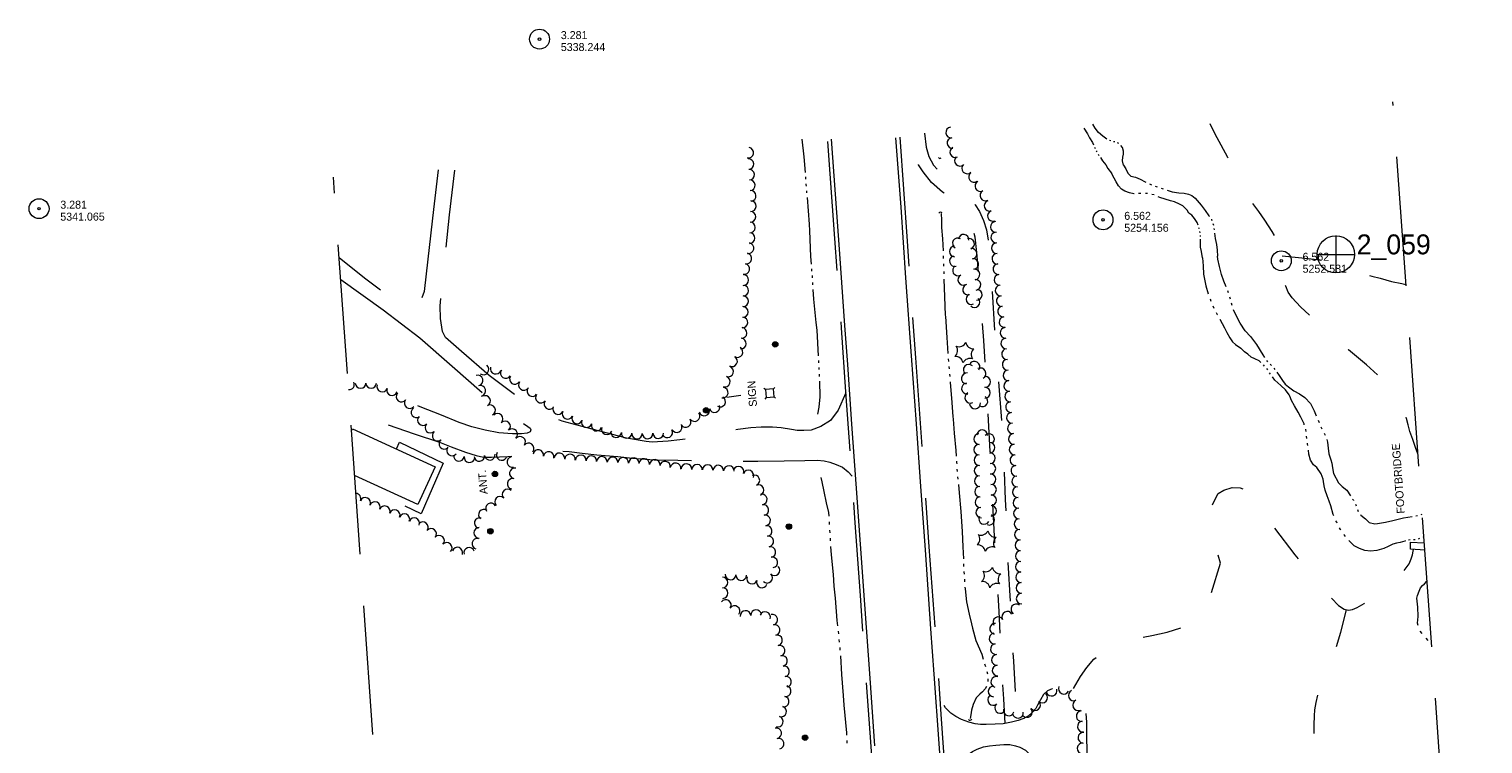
# Model space of a CAD drawing. Header units: feet. Extents: x 191031 to 193066, y 265422 to 266526.
# Tile 2 of 3: x 191031 to 192126, y 265988 to 266526. Entities that reach past the tile are written whole.
import ezdxf
from ezdxf.enums import TextEntityAlignment as Align

# ---------------------------------------------------------------- set-up
doc = ezdxf.new("R2010")
doc.units = ezdxf.units.FT
doc.header["$MEASUREMENT"] = 0
for name, pattern in [('DGN Style 3', [136.13208, 97.2372, -38.89488]), ('DGN Style 4', [155.676757, 77.78976, -38.89488, 0.097237, -38.89488]), ('DGN Style 5', [68.06604, 29.17116, -38.89488]), ('DGN Style 6', [184.945154, 0.097237, -38.89488, 68.06604, -38.89488, 0.097237, -38.89488])]:
    doc.linetypes.add(name, pattern=pattern)
for name, color, linetype, lineweight in [('E_DWY', 3, 'DGN Style 3', 0), ('E_LAND_Vegetation', 20, 'Continuous', 0), ('E_MAP_Limits', 20, 'DGN Style 3', 0), ('E_MAP_PassPoints', 43, 'Continuous', 0), ('E_MISCPROP', 43, 'Continuous', 0), ('E_MISCPROP_HvyDash', 251, 'DGN Style 3', 13), ('E_MISCPROP_HvyLine', 251, 'Continuous', 13), ('E_MISCPROP_Railing', 43, 'Continuous', 0), ('E_PATH_Sidewalk', 3, 'DGN Style 5', 0), ('E_RDWY', 43, 'Continuous', 13), ('E_RDWY_Gravel', 43, 'DGN Style 3', 13), ('E_UTL_AboveGroundPipe', 43, 'DGN Style 4', 0), ('E_WTR', 251, 'DGN Style 6', 0)]:
    doc.layers.add(name, color=color, linetype=linetype, lineweight=lineweight)
doc.styles.add('Style-IGR_FONT_0', font='IGR_FONT_0.shx')

# ---------------------------------------------------------------- blocks, each defined once
blk = doc.blocks.new('PP')
at = {"layer": 'E_MAP_PassPoints', "color": 43, "linetype": 'Continuous', "lineweight": 0}
for radius in [7.5, 0.96]:
    blk.add_circle((0, 0), radius, dxfattribs=at)
blk = doc.blocks.new('PP_2')
at = {"layer": 'E_MAP_PassPoints', "color": 43, "linetype": 'Continuous', "lineweight": 0}
for radius in [7.5, 0.96]:
    blk.add_circle((0, 0), radius, dxfattribs=at)
blk = doc.blocks.new('PP_5')
at = {"layer": 'E_MAP_PassPoints', "color": 43, "linetype": 'Continuous', "lineweight": 0}
for radius in [7.5, 0.96]:
    blk.add_circle((0, 0), radius, dxfattribs=at)
blk = doc.blocks.new('PP_6')
at = {"layer": 'E_MAP_PassPoints', "color": 43, "linetype": 'Continuous', "lineweight": 0}
for radius in [7.5, 0.96]:
    blk.add_circle((0, 0), radius, dxfattribs=at)
blk = doc.blocks.new('PHOTOC')
at = {"layer": 'E_MAP_Limits', "color": 3, "linetype": 'Continuous', "lineweight": 0}
for p, q in [((0.1, 14.1), (0.1, -13.8)), ((-13.8, 0), (14.1, 0))]:
    blk.add_line(p, q, dxfattribs=at)
blk.add_circle((0.2, 0), 14, dxfattribs=at)
blk = doc.blocks.new('POLE')
at = {"layer": 'E_MISCPROP', "color": 1, "linetype": 'Continuous', "lineweight": 0}
for radius in [2.02, 1.52, 1.01, 0.502]:
    blk.add_circle((0, 0), radius, dxfattribs=at)
blk = doc.blocks.new('SIGN')
at = {"layer": 'E_MISCPROP', "color": 1, "linetype": 'Continuous', "lineweight": 0, "style": 'Style-IGR_FONT_0'}
blk.add_text('SIGN', height=6, rotation=360, dxfattribs=at).set_placement((-9.6, 0), align=Align.MIDDLE_LEFT)
blk = doc.blocks.new('POLE_1')
at = {"layer": 'E_MISCPROP', "color": 1, "linetype": 'Continuous', "lineweight": 0}
for radius in [2.02, 1.52, 1.01, 0.502]:
    blk.add_circle((0, 0), radius, dxfattribs=at)
blk = doc.blocks.new('POLE_2')
at = {"layer": 'E_MISCPROP', "color": 1, "linetype": 'Continuous', "lineweight": 0}
for radius in [2.02, 1.52, 1.01, 0.502]:
    blk.add_circle((0, 0), radius, dxfattribs=at)
blk = doc.blocks.new('POLE_3')
at = {"layer": 'E_MISCPROP', "color": 1, "linetype": 'Continuous', "lineweight": 0}
for radius in [2.02, 1.52, 1.01, 0.502]:
    blk.add_circle((0, 0), radius, dxfattribs=at)
blk = doc.blocks.new('ANT')
at = {"layer": 'E_MISCPROP', "color": 1, "linetype": 'Continuous', "lineweight": 0, "style": 'Style-IGR_FONT_0'}
blk.add_text('ANT.', height=6, rotation=360, dxfattribs=at).set_placement((0.6, 2.6), align=Align.MIDDLE_LEFT)
blk = doc.blocks.new('PED')
at = {"layer": 'E_UTL_AboveGroundPipe', "color": 251, "linetype": 'Continuous', "lineweight": 13}
for p, q in [((-3.1, 2.9), (-4.2, 4)), ((2.9, 2.9), (3.9, 4)), ((-4.2, -4.2), (-3.1, -3.1)), ((3.9, -4.2), (2.9, -3.1))]:
    blk.add_line(p, q, dxfattribs=at)
at = {"layer": 'E_UTL_AboveGroundPipe', "color": 251, "linetype": 'Continuous', "lineweight": 13, "flags": 128}
blk.add_lwpolyline([(-3.1, -3.1), (2.9, -3.1), (2.9, 2.9), (-3.1, 2.9)], close=True, dxfattribs=at)
blk = doc.blocks.new('FOOT_1')
at = {"layer": 'E_MISCPROP_Railing', "color": 43, "linetype": 'Continuous', "lineweight": 0, "style": 'Style-IGR_FONT_0'}
blk.add_text('FOOTBRIDGE', height=6, rotation=359.9999, dxfattribs=at).set_placement((-0.2, 0), align=Align.MIDDLE_CENTER)
blk = doc.blocks.new('CULVRT')
at = {"layer": 'E_MISCPROP_Railing', "color": 43, "linetype": 'Continuous', "lineweight": 0}
blk.add_arc((1.3, 0.9), 1.58, 216.8786, 323.1181, dxfattribs=at)
blk = doc.blocks.new('CULVRT_1')
at = {"layer": 'E_MISCPROP_Railing', "color": 43, "linetype": 'Continuous', "lineweight": 0}
blk.add_arc((1.1, 0.8), 1.36, 216.8784, 323.1179, dxfattribs=at)
blk = doc.blocks.new('CULVRT_5')
at = {"layer": 'E_MISCPROP_Railing', "color": 43, "linetype": 'Continuous', "lineweight": 0}
blk.add_arc((1.3, 0.9), 1.58, 216.8793, 323.1188, dxfattribs=at)
blk = doc.blocks.new('PINEL_2')
at = {"layer": 'E_LAND_Vegetation', "color": 94, "linetype": 'Continuous', "lineweight": 0}
for centre, start, end in [((-8.1, 7.3), 275.2113, 0.9762), ((-10.4, -3.4), 335.2113, 60.9762), ((2.3, 10.7), 215.2113, 300.9762), ((10.4, 3.4), 155.2113, 240.9762), ((-2.3, -10.7), 35.2113, 120.9762), ((8.1, -7.3), 95.2113, 180.9762)]:
    blk.add_arc(centre, 5.72, start, end, dxfattribs=at)

msp = doc.modelspace()

# ---------------------------------------------------------------- linework, layer by layer
at = {"layer": 'E_DWY', "color": 2, "linetype": 'DGN Style 3', "lineweight": 0, "flags": 128}
for points in [[(191339.5, 266419.8), (191336, 266390), (191331.8, 266352.6), (191329, 266328.2), (191326.2, 266321.1), (191323.1, 266316.9), (191320.4, 266315.8), (191317.4, 266316.2), (191313.4, 266317.6), (191306.3, 266321.5), (191284.1, 266338.3), (191265, 266353.5)], [(191646.6, 266251.8), (191640.8, 266238.9), (191635, 266231.1), (191627.7, 266226.5), (191620.5, 266223.9), (191615, 266223.5), (191609.9, 266223.7), (191605.6, 266224.4), (191597.9, 266225.6), (191591.3, 266226.1), (191582.8, 266226.1), (191575.1, 266225.5), (191565.2, 266224.3), (191555.5, 266222.2), (191545.3, 266220), (191532.5, 266217.9), (191521.5, 266216.6), (191512.7, 266215.5), (191500.6, 266214.7), (191496.2, 266215.2), (191481.3, 266217.7), (191455.5, 266224.6), (191432.8, 266230.5), (191412.9, 266239), (191399.5, 266248.7), (191377.9, 266264.9), (191357.1, 266283), (191345.1, 266293.6), (191342.8, 266298.2), (191341.4, 266307.9), (191341.1, 266317.5), (191341.8, 266325.8), (191344.7, 266353.4), (191348.1, 266385.8), (191352.2, 266419.5)], [(191266.2, 266337.3), (191298.1, 266314.5)], [(191298.1, 266314.5), (191325.7, 266293.3), (191350.1, 266272), (191372.7, 266252.1), (191396.7, 266234.1), (191407.1, 266226.5), (191408.7, 266225.3), (191409.2, 266224.1), (191408.7, 266222.5), (191406.5, 266221.5), (191402.3, 266221.1), (191395.5, 266221.1), (191385.3, 266221.9), (191374.8, 266223.8), (191365, 266226.3), (191355.3, 266229.7), (191342, 266235.1), (191326, 266241.5), (191314.7, 266245.9), (191305.5, 266248.6)], [(191301.8, 266227.9), (191321.5, 266221.1), (191340.5, 266214.7), (191349.4, 266211.2), (191360.2, 266207.2), (191368.1, 266204.8), (191373.6, 266203.6), (191379.6, 266203.5), (191385.6, 266203.7), (191392.1, 266203.9), (191398.5, 266204.6), (191406.5, 266206.3), (191414.2, 266207.5), (191422.4, 266208.4), (191429.6, 266208.4), (191438.3, 266207.7), (191448, 266206.6), (191459, 266205.3), (191474.9, 266203.9), (191486, 266202.8), (191502.2, 266201.6), (191520.1, 266201.2), (191540.3, 266200.9), (191561.3, 266200.7), (191580.3, 266200.5), (191600.2, 266200.7), (191615.7, 266201.1), (191624.9, 266201.3), (191630.3, 266200.7), (191634.6, 266199.8), (191639.4, 266198.1), (191644, 266195.9), (191648.3, 266192.6), (191651.3, 266189.1)], [(191722.5, 265946.8), (191726.6, 265962.6), (191729.8, 265969.8), (191732.1, 265973.6), (191735.3, 265977.1), (191738.7, 265979.9), (191742.1, 265982.1), (191745.5, 265983.8), (191750.4, 265985.6), (191754.7, 265986.3), (191759.6, 265986.9), (191765.5, 265987.3), (191770.1, 265987.2), (191774.4, 265986.3), (191777.7, 265985.2), (191782, 265983.1), (191786.5, 265978.6), (191787.8, 265976.3), (191789.4, 265972.9), (191790.9, 265967), (191791.3, 265963), (191792, 265955.7), (191792.6, 265948.7), (191793.4, 265944.3), (191795.4, 265940.1), (191797.6, 265937.7), (191801.3, 265935.8), (191805.7, 265934.8), (191811.1, 265934.8), (191816.1, 265935.4), (191820.1, 265936.8), (191823.8, 265939.2), (191826.4, 265942.7), (191828.1, 265946.5), (191828.9, 265951.8), (191828.9, 265958.2), (191828.9, 265964.4), (191828.6, 265975.5), (191828.2, 265991.7), (191828, 266004.1), (191827.5, 266012.3), (191827.1, 266017.4), (191826, 266021.7), (191824.2, 266025), (191822.1, 266027.5), (191819.1, 266029.1), (191815.2, 266030.2), (191811, 266030.6), (191806.1, 266030.4), (191802, 266029.3), (191798.6, 266027.7), (191795.5, 266024.8), (191793.1, 266021), (191791, 266017), (191789.6, 266014.3), (191787, 266011.5), (191784.3, 266008.9), (191780.6, 266006.9), (191776.5, 266005.3), (191771.4, 266004), (191765, 266002.9), (191759.1, 266002.5), (191752.2, 266002.3), (191748.1, 266002.3), (191743.9, 266002.9), (191739.2, 266004), (191733.8, 266006), (191729.4, 266008.3), (191725.8, 266010.9), (191721.6, 266015), (191717.3, 266022.4)]]:
    msp.add_lwpolyline(points, dxfattribs=at)
at = {"layer": 'E_LAND_Vegetation', "color": 94, "linetype": 'Continuous', "lineweight": 0}
for centre, radius, start, end in [((191725.9, 266447.8), 4.01, 96.4911, 276.4758), ((191726.8, 266439.9), 4.01, 96.4911, 276.4758), ((191573.1, 266432.6), 4, 259.445, 79.4297), ((191729, 266433), 4.01, 116.3121, 296.2968), ((191573.2, 266424.1), 4, 273.4784, 93.4631), ((191732.5, 266426.6), 4.01, 133.463, 313.4477), ((191738, 266420.8), 4.01, 133.463, 313.4477), ((191573.7, 266416.1), 4, 273.4784, 93.4631), ((191574.3, 266408.1), 4, 274.2841, 94.2688), ((191743.1, 266414.3), 4.01, 126.5054, 306.4901), ((191747.9, 266407.5), 4.01, 118.2545, 298.2392), ((191574.9, 266400.1), 4, 274.2841, 94.2688), ((191751.7, 266400.4), 4.01, 118.2545, 298.2392), ((191574.7, 266384.4), 4, 267.769, 87.7537), ((191575, 266392.4), 4, 267.769, 87.7537), ((191754.8, 266392.7), 4.01, 108.8729, 288.8575), ((191757.4, 266385.1), 4.01, 108.8729, 288.8575), ((191574.4, 266376.4), 4, 267.769, 87.7537), ((191759.5, 266376.8), 4.01, 92.8868, 272.8715), ((191574.1, 266368.4), 4, 267.769, 87.7537), ((191730.9, 266364.5), 3.95, 60.1036, 240.0882), ((191735.3, 266367.2), 3.95, 353.1615, 173.1461), ((191739.5, 266364), 3.95, 287.5188, 107.5035), ((191759.9, 266368.8), 4.01, 92.8868, 272.8715), ((191571.7, 266353), 4, 258.4079, 78.3926), ((191573.3, 266360.8), 4, 258.4079, 78.3926), ((191728.5, 266358.3), 3.95, 89.1455, 269.1302), ((191741.3, 266356.6), 3.95, 279.5917, 99.5764), ((191760.3, 266360.8), 4.01, 92.8868, 272.8715), ((191760.7, 266352.8), 4.01, 92.8868, 272.8715), ((191570.1, 266345.1), 4, 258.4079, 78.3926), ((191728.7, 266351), 3.95, 104.5776, 284.5623), ((191731, 266344), 3.95, 119.322, 299.3066), ((191742.6, 266348.9), 3.95, 276.7987, 96.7834), ((191743.5, 266341), 3.95, 276.7987, 96.7834), ((191761.5, 266345), 4.01, 95.9059, 275.8906), ((191569.4, 266336.8), 4, 269.1897, 89.1744), ((191734.9, 266337), 3.95, 117.0556, 297.0403), ((191738.6, 266329.6), 3.95, 106.5659, 286.5506), ((191744.3, 266333.2), 3.95, 275.5939, 95.5786), ((191762.3, 266337), 4.01, 95.9059, 275.8906), ((191569.2, 266320.8), 4, 269.1897, 89.1744), ((191569.3, 266328.8), 4, 269.1897, 89.1744), ((191741.1, 266322.4), 3.95, 114.41, 294.3947), ((191743.5, 266320.1), 3.95, 224.482, 44.4667), ((191745.3, 266325.7), 3.95, 267.4703, 87.455), ((191763.1, 266329), 4.01, 95.9059, 275.8906), ((191764, 266321), 4.01, 95.9059, 275.8906), ((191569, 266312.8), 4, 269.1897, 89.1744), ((191765, 266313.2), 4.01, 97.6227, 277.6074), ((191568.1, 266297), 4, 266.0188, 86.0035), ((191568.7, 266304.9), 4, 266.0188, 86.0035), ((191766.1, 266305.2), 4.01, 97.6227, 277.6074), ((191766.8, 266297.1), 4.01, 94.0392, 274.0238), ((191567.6, 266289), 4, 266.0188, 86.0035), ((191767.4, 266289.1), 4.01, 94.0392, 274.0238), ((191560.9, 266275.7), 4, 239.7877, 59.7724), ((191565, 266282.6), 4, 239.7877, 59.7724), ((191768, 266281.1), 4.01, 94.0392, 274.0238), ((191373.6, 266269.5), 4, 232.1307, 52.1154), ((191382.8, 266270.1), 4, 162.7556, 342.7402), ((191390.5, 266266.8), 4, 147.1308, 327.1155), ((191557.9, 266267.9), 4, 252.2832, 72.2679), ((191739.2, 266269.2), 4.11, 47.4435, 227.4282), ((191743.4, 266271.5), 4.11, 327.2241, 147.2088), ((191748, 266266.5), 4.11, 297.7054, 117.6901), ((191768.5, 266273.1), 4.01, 94.1511, 274.1357), ((191769.1, 266265.1), 4.01, 94.1511, 274.1357), ((191272.4, 266258.3), 3.98, 265.2796, 25.9079), ((191281.1, 266259.3), 3.98, 180.2386, 0.2233), ((191289, 266259.3), 3.98, 180.2386, 0.2233), ((191297.3, 266256.6), 3.98, 160.5147, 340.4994), ((191369.2, 266261.2), 4, 284.4812, 104.4659), ((191371.2, 266253.4), 4, 284.4812, 104.4659), ((191397.3, 266262.4), 4, 147.1308, 327.1155), ((191404.1, 266257.9), 4, 143.3972, 323.3819), ((191555.4, 266260.3), 4, 252.2832, 72.2679), ((191737.7, 266262.8), 4.11, 83.4699, 263.4546), ((191737.9, 266255.1), 4.11, 97.1064, 277.0911), ((191751.4, 266260.2), 4.11, 269.7864, 89.7711), ((191769.7, 266257.1), 4.01, 94.1511, 274.1357), ((191304.8, 266253.9), 3.98, 160.5147, 340.4994), ((191311.9, 266249.1), 3.98, 141.4905, 321.4752), ((191318.1, 266244.1), 3.98, 141.4905, 321.4752), ((191374.9, 266245.8), 4, 297.9219, 117.9066), ((191410.5, 266253.2), 4, 143.3972, 323.3819), ((191416.9, 266248.4), 4, 143.3972, 323.3819), ((191423.3, 266243.6), 4, 143.3972, 323.3819), ((191551.9, 266245.3), 4, 239.1957, 59.1804), ((191553.9, 266252.1), 4, 260.0272, 80.0119), ((191740.3, 266248.2), 4.11, 117.5371, 297.5218), ((191749.4, 266245.6), 4.11, 237.0951, 57.0798), ((191751.3, 266252), 4.11, 269.7864, 89.7711), ((191770.3, 266249.2), 4.01, 95.0127, 274.9974), ((191323.2, 266237.2), 3.98, 124.906, 304.8906), ((191378.6, 266238.8), 4, 297.9219, 117.9066), ((191384.3, 266232.3), 4, 314.662, 134.6467), ((191429.8, 266239.7), 4, 154.0838, 334.0685), ((191437, 266236.2), 4, 154.0838, 334.0685), ((191532.6, 266234.4), 4, 213.1157, 33.1004), ((191540, 266238.7), 4, 197.5164, 17.5011), ((191547.6, 266241.1), 4, 197.5164, 17.5011), ((191743.9, 266244.1), 4.11, 184.6908, 4.6755), ((191771, 266241.2), 4.01, 95.0127, 274.9974), ((191771.7, 266233.2), 4.01, 95.0127, 274.9974), ((191328, 266231.4), 3.98, 134.5784, 314.5631), ((191333.6, 266225.7), 3.98, 134.5784, 314.5631), ((191389.9, 266226.7), 4, 312.8476, 132.8322), ((191395.3, 266220.8), 4, 312.8476, 132.8322), ((191444.2, 266232.7), 4, 154.0838, 334.0685), ((191451.4, 266229.9), 4, 160.3518, 340.3365), ((191458.9, 266227.2), 4, 160.3518, 340.3365), ((191466.5, 266224.5), 4, 160.3518, 340.3365), ((191512.1, 266222.2), 4, 208.5614, 28.5461), ((191519.2, 266226.1), 4, 208.5614, 28.5461), ((191525.9, 266230), 4, 213.1157, 33.1004), ((191749.3, 266220), 3.96, 357.4703, 177.455), ((191772.4, 266225.2), 4.01, 95.0127, 274.9974), ((191339.1, 266219.7), 3.98, 129.5986, 309.5833), ((191344.2, 266213.6), 3.98, 129.5986, 309.5833), ((191401.3, 266215), 4, 322.2107, 142.1954), ((191407.6, 266210.1), 4, 322.2107, 142.1954), ((191473.5, 266222.3), 4, 176.2415, 356.2262), ((191481.5, 266221.8), 4, 176.2415, 356.2262), ((191489.3, 266221.3), 4, 181.409, 1.3936), ((191497.3, 266221.4), 4, 181.409, 1.3936), ((191505.3, 266221.6), 4, 181.409, 1.3936), ((191746.9, 266217.1), 3.96, 90.8394, 270.8241), ((191747, 266209.2), 3.96, 90.8394, 270.8241), ((191754.5, 266217.1), 3.96, 316.1921, 136.1768), ((191754.9, 266210.6), 3.96, 272.4905, 92.4751), ((191773.1, 266217.2), 4.01, 94.5597, 274.5444), ((191773.7, 266209.3), 4.01, 94.5597, 274.5444), ((191349.9, 266208.6), 3.98, 140.8974, 320.8821), ((191355.2, 266204.5), 3.98, 172.8616, 352.8463), ((191363.1, 266203.5), 3.98, 172.8616, 352.8463), ((191370.5, 266204.4), 3.98, 186.4141, 6.3988), ((191378.4, 266205.3), 3.98, 187.5614, 7.5461), ((191387.4, 266205.1), 3.98, 151.1348, 331.1194), ((191395.4, 266199.9), 3.98, 103.6019, 283.5866), ((191414.9, 266205.1), 4, 349.0581, 169.0428), ((191422.8, 266203.6), 4, 349.0581, 169.0428), ((191430.9, 266202.6), 4, 353.8728, 173.8575), ((191438.8, 266201.7), 4, 353.8728, 173.8575), ((191446.9, 266201.1), 4, 356.1889, 176.1736), ((191454.9, 266200.5), 4, 356.1889, 176.1736), ((191462.8, 266200), 4, 356.1889, 176.1736), ((191470.9, 266199.6), 4, 357.4702, 177.4549), ((191478.9, 266199.2), 4, 357.4702, 177.4549), ((191486.9, 266198.9), 4, 357.4702, 177.4549), ((191494.7, 266198.4), 4, 354.8269, 174.8116), ((191747.1, 266201.3), 3.96, 90.8394, 270.8241), ((191755.2, 266202.7), 3.96, 272.4905, 92.4751), ((191774.3, 266201.3), 4.01, 94.5597, 274.5444), ((191397.2, 266191.3), 3.98, 78.5497, 258.5344), ((191502.7, 266197.7), 4, 354.8269, 174.8116), ((191510.4, 266196.4), 4, 350.1778, 170.1624), ((191518.3, 266195.1), 4, 350.1778, 170.1624), ((191526.5, 266194.5), 4, 357.0386, 177.0233), ((191534.5, 266194.1), 4, 357.0386, 177.0233), ((191542.5, 266193.8), 4, 357.6082, 177.5928), ((191550.5, 266193.4), 4, 357.6082, 177.5928), ((191558.5, 266193.1), 4, 357.6082, 177.5928), ((191565.8, 266192.6), 4, 338.4617, 158.4464), ((191573.2, 266189.7), 4, 338.4617, 158.4464), ((191747.3, 266193.4), 3.96, 91.3591, 271.3438), ((191755.5, 266194.8), 3.96, 271.5254, 91.51), ((191755.7, 266186.9), 3.96, 271.5254, 91.51), ((191775, 266193.3), 4.01, 94.5597, 274.5444), ((191395.6, 266183.5), 3.98, 78.5497, 258.5344), ((191577.7, 266186), 4, 293.0678, 113.0525), ((191580.8, 266178.7), 4, 293.0678, 113.0525), ((191747.4, 266185.5), 3.96, 91.3591, 271.3438), ((191747.6, 266177.6), 3.96, 91.3591, 271.3438), ((191756, 266179), 3.96, 271.5254, 91.51), ((191775.6, 266185.3), 4.01, 94.5597, 274.5444), ((191776.2, 266177.2), 4.01, 92.6888, 272.6735), ((191277.3, 266172.3), 3.98, 336.4977, 86.28), ((191284.6, 266169.1), 3.98, 336.4977, 156.4823), ((191291.9, 266165.9), 3.98, 336.4977, 156.4823), ((191386.1, 266169.9), 3.98, 45.2964, 225.2811), ((191391.7, 266175.5), 3.98, 45.2964, 225.2811), ((191583.3, 266171.7), 4, 278.9214, 98.9061), ((191747.9, 266169.7), 3.96, 94.1509, 274.1356), ((191756.1, 266171.1), 3.96, 269.8294, 89.8141), ((191776.6, 266169.2), 4.01, 92.6888, 272.6735), ((191299.3, 266162.8), 3.98, 338.6153, 158.6), ((191306.8, 266159.9), 3.98, 338.6153, 158.6), ((191314.1, 266156.9), 3.98, 337.5904, 157.5751), ((191373.9, 266160.3), 3.98, 53.3801, 233.3647), ((191379.3, 266164.9), 3.98, 32.0893, 212.074), ((191584.5, 266163.8), 4, 278.9214, 98.9061), ((191585.8, 266155.9), 4, 278.8819, 98.8666), ((191748.5, 266161.8), 3.96, 94.1509, 274.1356), ((191750.7, 266157), 3.96, 153.0062, 332.9909), ((191754.7, 266156.4), 3.96, 246.9064, 66.8911), ((191756.1, 266163.2), 3.96, 269.8294, 89.8141), ((191777, 266161.2), 4.01, 92.6888, 272.6735), ((191321.5, 266153.9), 3.98, 337.5904, 157.5751), ((191328.1, 266150.8), 3.98, 320.9727, 140.9574), ((191334.3, 266145.8), 3.98, 320.9727, 140.9574), ((191370.4, 266146.6), 3.98, 90.0102, 269.9948), ((191370.8, 266153.9), 3.98, 72.6172, 252.6019), ((191587, 266148), 4, 278.8819, 98.8666), ((191777.4, 266153.2), 4.01, 92.6888, 272.6735), ((191777.7, 266145.2), 4.01, 92.6888, 272.6735), ((191340.2, 266140.7), 3.98, 316.7408, 136.7255), ((191346, 266135.2), 3.98, 316.7408, 136.7255), ((191369, 266138.3), 3.98, 75.0452, 255.0299), ((191588.2, 266140.1), 4, 278.8819, 98.8666), ((191589.7, 266132.1), 4, 281.1731, 101.1578), ((191778.1, 266137.2), 4.01, 91.2886, 271.2733), ((191354, 266131.7), 3.98, 340.0947, 160.0794), ((191362.9, 266131.6), 3.98, 17.5102, 197.4949), ((191591.2, 266124.3), 4, 281.1731, 101.1578), ((191778.3, 266129.1), 4.01, 91.2886, 271.2733), ((191778.4, 266121.1), 4.01, 91.2886, 271.2733), ((191559.8, 266115.2), 4, 177.4074, 357.3921), ((191567.8, 266114.8), 4, 177.4074, 357.3921), ((191587.3, 266112.8), 4, 224.7647, 44.7494), ((191592.9, 266118.4), 4, 224.7647, 44.7494), ((191778.6, 266113.1), 4.01, 91.2886, 271.2733), ((191553.7, 266109.2), 4, 270.9143, 90.899), ((191553.8, 266101.2), 4, 270.9143, 90.899), ((191575.9, 266112.1), 4, 159.42, 339.4047), ((191583.4, 266109.3), 4, 159.42, 339.4047), ((191778.8, 266105.1), 4.01, 91.2886, 271.2733), ((191556.2, 266092.3), 4, 325.432, 145.4167), ((191775, 266089), 4.01, 54.3084, 234.2931), ((191779, 266097.1), 4.01, 91.2886, 271.2733), ((191562.8, 266087.7), 4, 325.432, 145.4167), ((191571.1, 266084), 4, 4.7231, 184.7078), ((191579, 266084.7), 4, 4.7231, 184.7078), ((191585.8, 266083.2), 4, 339.7794, 159.7641), ((191591.2, 266081.2), 4, 282.9404, 102.9251), ((191761.5, 266079.3), 4.01, 33.0208, 213.0055), ((191768.2, 266083.4), 4.01, 29.0316, 209.0163), ((191593, 266073.4), 4, 282.9404, 102.9251), ((191758.6, 266067), 4.01, 97.5625, 277.5472), ((191758.9, 266074.4), 4.01, 82.1709, 262.1555), ((191594.8, 266065.6), 4, 282.9404, 102.9251), ((191596.7, 266057.8), 4, 284.2601, 104.2447), ((191759.6, 266059.1), 4.01, 97.5625, 277.5472), ((191598.5, 266050.2), 4, 281.2109, 101.1955), ((191760.4, 266050.9), 4.01, 93.4798, 273.4645), ((191600.1, 266042.3), 4, 281.2109, 101.1955), ((191601.6, 266034.5), 4, 281.2109, 101.1955), ((191759.9, 266034.4), 4.01, 73.255, 253.2397), ((191760.9, 266042.9), 4.01, 93.4798, 273.4645), ((191601.3, 266027.4), 4, 259.2298, 79.2145), ((191757.9, 266027.2), 4.01, 87.9465, 267.9312), ((191801.6, 266027.8), 4.01, 197.8959, 17.8806), ((191810.7, 266029.3), 4.01, 154.2288, 334.2135), ((191818.3, 266024.2), 4.01, 114.2869, 294.2715), ((191597.9, 266012.1), 4, 251.503, 71.4877), ((191599.8, 266019.6), 4, 259.2298, 79.2145), ((191757.5, 266020.8), 4.01, 131.3529, 311.3376), ((191762.8, 266014.8), 4.01, 131.3529, 311.3376), ((191789.2, 266017), 4.01, 220.3497, 40.3343), ((191794.5, 266022.6), 4.01, 227.5394, 47.5241), ((191821.6, 266016.9), 4.01, 114.2869, 294.2715), ((191595.4, 266004.5), 4, 251.503, 71.4877), ((191769.3, 266012.9), 4.01, 165.0383, 345.023), ((191776.2, 266011.2), 4.01, 187.0553, 7.04), ((191783, 266011.8), 4.01, 220.3497, 40.3343), ((191824.2, 266008.7), 4.01, 96.4911, 276.4758), ((191825.1, 266000.8), 4.01, 96.4911, 276.4758), ((191594.1, 265995.7), 4, 282.3598, 102.3444), ((191825.5, 265992.4), 4.01, 86.2385, 266.2231), ((191595.9, 265987.9), 4, 282.3598, 102.3444), ((191824.9, 265984.4), 4.01, 86.2385, 266.2231)]:
    msp.add_arc(centre, radius, start, end, dxfattribs=at)
at = {"layer": 'E_MAP_Limits', "color": 3, "linetype": 'DGN Style 3', "lineweight": 0, "flags": 128}
for points in [[(192126.5, 265517.7), (192058.7, 266470.9)], [(191328.9, 265451.6), (191260.7, 266414.1)]]:
    msp.add_lwpolyline(points, dxfattribs=at)
at = {"layer": 'E_MISCPROP', "color": 1, "linetype": 'Continuous', "lineweight": 0}
msp.add_line((191556.9, 266248.6), (191567.6, 266250.2), dxfattribs=at)
at = {"layer": 'E_MISCPROP_HvyDash', "color": 230, "linetype": 'DGN Style 3', "lineweight": 13, "flags": 128}
msp.add_lwpolyline([(191308.1, 266209.7), (191310.4, 266214.9), (191343.3, 266199.1), (191326.8, 266160.8), (191290, 266178.3), (191291.9, 266182.7)], dxfattribs=at)
at = {"layer": 'E_MISCPROP_HvyLine', "color": 230, "linetype": 'Continuous', "lineweight": 13, "flags": 128}
msp.add_lwpolyline([(191274.2, 266223.3), (191275, 266224.9), (191337.3, 266196.3), (191324.2, 266167.8), (191276.6, 266189.7)], dxfattribs=at)
at = {"layer": 'E_MISCPROP_Railing', "color": 43, "linetype": 'Continuous', "lineweight": 13, "flags": 128}
for points in [[(192071.9, 266139.5), (192082.3, 266139.1)], [(192082.7, 266133.6), (192072, 266134.2), (192071.9, 266139.5)]]:
    msp.add_lwpolyline(points, dxfattribs=at)
at = {"layer": 'E_PATH_Sidewalk', "color": 2, "linetype": 'DGN Style 5', "lineweight": 0, "flags": 128}
for points in [[(192077.5, 266205.9), (192075.6, 266210.8), (192073.6, 266216.9), (192071.5, 266222.9), (192070.1, 266227.9), (192069, 266232.5), (192067.2, 266238.3), (192065.3, 266242.5), (192062.8, 266246.9), (192060.2, 266250.6), (192056.4, 266255.4), (192049.9, 266263), (192038.8, 266272.9), (192025.2, 266284.3), (192010.8, 266297.6), (191995.9, 266310.4), (191989, 266316.6), (191982.9, 266323.3), (191979.7, 266327.7), (191977.9, 266332.3), (191977.1, 266338.8), (191976.6, 266344.9), (191975.8, 266352.2), (191974.1, 266360.1), (191971.5, 266366.6), (191967.6, 266373.2), (191962.3, 266381.8), (191957.6, 266388.3), (191952.3, 266395.8), (191946.7, 266404.3), (191942.7, 266411.5), (191938.8, 266419.4), (191934.4, 266429), (191929.4, 266438.3), (191924.9, 266446.5), (191921.1, 266454.4), (191918.5, 266460.8)], [(191766.7, 266003.2), (191765.5, 266021.7), (191762.1, 266087.4), (191760, 266122.5), (191758, 266153.8), (191755.4, 266207.8), (191753.2, 266249.6), (191750.5, 266291.3), (191747.1, 266334.7), (191745.3, 266357.6), (191743.9, 266369), (191741.7, 266378), (191739, 266383.7), (191735.1, 266389.8), (191729.5, 266395.3), (191719.4, 266403), (191711, 266410.2), (191704.9, 266418.1), (191701.4, 266423.6), (191698.7, 266430.4), (191697.6, 266435.9), (191696.6, 266445.7)], [(191705.9, 266447.2), (191707.1, 266436.8), (191709.1, 266429.7), (191712.7, 266423.3), (191716.9, 266418.4), (191723.1, 266413), (191733.2, 266405.1), (191739.8, 266399), (191744.1, 266393.4), (191747.3, 266388.4), (191750.3, 266381.6), (191752.5, 266374.6), (191753.9, 266366.3), (191755.4, 266348.2), (191758.9, 266294.5), (191764.7, 266218.6), (191766.7, 266171.6), (191768.3, 266130.4), (191770.9, 266086.9), (191772.8, 266049.9), (191774.3, 266023.4), (191775.1, 266004.9)], [(191975.2, 266355), (191990, 266353.5), (192004.1, 266352.1), (192012.9, 266350.5), (192020.9, 266348.2), (192027.3, 266345.5), (192035.5, 266342.1), (192042.8, 266339.6), (192049, 266338.1), (192057.5, 266335.8), (192065.5, 266334.2), (192068.5, 266333.4)], [(191818, 266029.4), (191823.3, 266038.5), (191828.2, 266045.3), (191833.5, 266051.4), (191836.6, 266054), (191841.2, 266056.8), (191845.8, 266058.9), (191851.6, 266061.1), (191856.6, 266063.7), (191862.3, 266066.2), (191869.8, 266068), (191877.1, 266069.3), (191888.7, 266071.9), (191903, 266076.2), (191911.6, 266079.4), (191914.8, 266081.4), (191916.5, 266084), (191928.8, 266123.7), (191924.4, 266139.1), (191921.5, 266151.4), (191921, 266158.2), (191921.9, 266165.3), (191923.7, 266169.8), (191927.1, 266176.1), (191931.4, 266178.8), (191937.5, 266180.6), (191943.5, 266180.5), (191949.7, 266178.3), (191952.2, 266176.2), (191955.4, 266171.4), (191958.8, 266166.9), (191968.9, 266150.7), (191984.9, 266130), (191992.8, 266120.1), (192001.2, 266109.8), (192007.4, 266102.8), (192017.6, 266091.9), (192022, 266089.1), (192025.2, 266088.5), (192028.1, 266089), (192031.7, 266090.5), (192036.9, 266093.4), (192055.6, 266108.5), (192067, 266117.8), (192070.8, 266123.3)], [(192070.8, 266123.3), (192072.3, 266126.9), (192073.3, 266130.1), (192074, 266132.7), (192074.1, 266134.1)], [(192023.4, 266088.9), (192019.1, 266071.6), (192015.5, 266059.6), (192011.6, 266049.4), (192008.5, 266042.2), (192004.6, 266032.4), (192002, 266024.5), (192000.6, 266019), (191999.7, 266013.3), (191999.3, 266008.8), (191999.2, 266002.1), (191999, 265995.4), (191999.2, 265987.9), (191999.1, 265980), (191998.5, 265972.2), (191997.1, 265964.3), (191995.5, 265957.4), (191992.8, 265951.4), (191989.2, 265944.3), (191984.5, 265938.2), (191979.7, 265932.6), (191975.5, 265927.4), (191972.1, 265921.5), (191969.1, 265915), (191965.9, 265907.1), (191964, 265899.9), (191962.5, 265889.7), (191963, 265877), (191965.7, 265867.5), (191971.8, 265851.1), (191976.9, 265841.4), (191981.5, 265834.6), (191987.2, 265830.1), (191994, 265826.5), (192001.6, 265823.2), (192009.1, 265820.1), (192016.9, 265817.4), (192027.4, 265813.1), (192035.3, 265809.2), (192042.6, 265803.8), (192047.4, 265798.7), (192050.4, 265793.7), (192053.6, 265788.9), (192059.3, 265784.2), (192065.5, 265780.7), (192072.5, 265778.2), (192079.7, 265776.6), (192083.1, 265776), (192089.5, 265776.1), (192093.6, 265776.5)]]:
    msp.add_lwpolyline(points, dxfattribs=at)
at = {"layer": 'E_RDWY', "color": 30, "linetype": 'Continuous', "lineweight": 13, "flags": 128}
for points in [[(191684.1, 266443.8), (191687.9, 266391.7), (191691.6, 266338.4), (191695.8, 266279.7), (191699.5, 266228.6), (191702.8, 266181.5), (191706.3, 266133.7), (191710.4, 266074.4), (191712.9, 266040.2), (191716.6, 265988.1), (191720.1, 265938.3), (191723.8, 265886.5), (191726.5, 265851), (191730.5, 265794.9), (191734.4, 265739.4), (191738.2, 265685.5), (191740.2, 265656.7), (191743.5, 265610.4), (191746.8, 265563.6), (191750.5, 265510.6), (191752.4, 265481.8)], [(191668.5, 265986.2), (191665, 266037.2), (191661, 266092.6), (191657.7, 266138), (191654.4, 266183.4), (191651.2, 266228.3), (191648, 266273.3), (191645.8, 266302.7), (191642, 266356.4), (191638.8, 266401.3), (191635.7, 266442.7)]]:
    msp.add_lwpolyline(points, dxfattribs=at)
at = {"layer": 'E_RDWY_Gravel', "color": 30, "linetype": 'DGN Style 3', "lineweight": 13, "flags": 128}
for points in [[(191687.2, 266444.3), (191692.7, 266366), (191699.1, 266278.2), (191704.1, 266206.6), (191709.2, 266136), (191714.2, 266066.5), (191718.2, 266010.2), (191722.6, 265946.1), (191726.9, 265885.1), (191729.1, 265850.7), (191733.5, 265791.5), (191737.9, 265731.5), (191741.5, 265680.1), (191745.8, 265622.5), (191749.7, 265563.5), (191753.4, 265510.2), (191755.5, 265481.9)], [(191695.4, 265529.3), (191696.7, 265543.8), (191695.7, 265563.8), (191692.7, 265606.8), (191688.9, 265661.8), (191684.7, 265720.1), (191681.2, 265768.3), (191675.7, 265843.6), (191670.5, 265915.8), (191665.6, 265985.8), (191662, 266037.2), (191657.6, 266099.4), (191653.6, 266154.2), (191651.1, 266192.1), (191646.5, 266252.8), (191643.3, 266300.9), (191638.2, 266368.1), (191633, 266442.3)]]:
    msp.add_lwpolyline(points, dxfattribs=at)
at = {"layer": 'E_WTR', "color": 150, "linetype": 'Continuous', "lineweight": 0, "flags": 128}
for points in [[(191843.3, 266442.8), (191840.2, 266445.1), (191836.8, 266447.9), (191834.3, 266451.2), (191832.7, 266454)], [(191616.1, 266417.8), (191615.2, 266429.4), (191613.7, 266442.8)], [(191825.8, 266451.1), (191828.6, 266446.7), (191830.2, 266443.7), (191832.3, 266440.3), (191833.1, 266438.6)], [(191834, 266436.8), (191834.4, 266435.9)], [(191835.2, 266434.1), (191835.7, 266433.2)], [(191846.2, 266441.5), (191845.2, 266441.9)], [(191849.3, 266440.8), (191848.2, 266440.9)], [(191852.3, 266439.5), (191851.3, 266440)], [(191855.7, 266423.2), (191855.1, 266426.5), (191855.3, 266429.3), (191855.8, 266431.5), (191855.8, 266433.8), (191855.1, 266436.6), (191853.8, 266438.1)], [(191836.7, 266431.5), (191837.2, 266430.6)], [(191838.3, 266428.9), (191840, 266426.4), (191842.4, 266423.4), (191844, 266420.8), (191846.6, 266417.1)], [(191855.7, 266423.2), (191857.4, 266420.5), (191859, 266417.3), (191861.3, 266415), (191864.7, 266414.2), (191868.4, 266412.7), (191872, 266410.6), (191872.6, 266410.4)], [(191616.5, 266412.6), (191616.4, 266414.4)], [(191863.8, 266401.7), (191863.5, 266401.7), (191860.3, 266402.3), (191856.7, 266403.6), (191854.2, 266405.2), (191851.9, 266407.8), (191850.1, 266410.6), (191848.6, 266413.4), (191846.6, 266417.1)], [(191616.9, 266407.5), (191616.8, 266408.7), (191616.8, 266409.2)], [(191617.3, 266402.3), (191617.2, 266404)], [(191868.8, 266402), (191867.1, 266401.8)], [(191873.9, 266401.9), (191872.2, 266402)], [(191875.4, 266409.1), (191876.2, 266408.8), (191876.9, 266408.5)], [(191878.8, 266400.8), (191877.2, 266401.2)], [(191879.7, 266407.4), (191881.2, 266406.9)], [(191903.6, 266389.3), (191900.5, 266392.7), (191897.8, 266394), (191894.2, 266395.6), (191891.2, 266396.5), (191887.1, 266397.6), (191883.2, 266398.9), (191881.9, 266399.5)], [(191884.1, 266405.9), (191885.6, 266405.4)], [(191888.5, 266404.5), (191892.5, 266403.2), (191897.5, 266402.5), (191901.5, 266402.1), (191904.7, 266401.3), (191907.3, 266400.4), (191909.6, 266398.5)], [(191619.4, 266373.8), (191619.2, 266378.9), (191617.6, 266398.8)], [(191911.9, 266378.1), (191911.2, 266380.1), (191909.3, 266383.2), (191907.2, 266385.5), (191904.9, 266387.2), (191903.6, 266389.3)], [(191909.6, 266398.5), (191914.2, 266393.2), (191917.2, 266389.1), (191920, 266385.2), (191920.5, 266384.6)], [(191718.3, 266386.8), (191718.6, 266381.9), (191718.7, 266376.4), (191719.4, 266367.9), (191719.8, 266358.8)], [(191921.9, 266382.7), (191922.1, 266382.3), (191922.3, 266381.6)], [(191923.1, 266379.3), (191923.4, 266378.1)], [(191620.7, 266348.8), (191620.2, 266354.4), (191619.4, 266373.8)], [(191912.8, 266375.3), (191912.8, 266375.4), (191912.5, 266376.2)], [(191913.4, 266372.4), (191913.2, 266373.3)], [(191913.8, 266369.5), (191913.8, 266370.4)], [(191915.3, 266353.4), (191914.4, 266358.3), (191913.8, 266361.5), (191913.8, 266366.5), (191913.8, 266367.5)], [(191923.9, 266375.7), (191924, 266374.5)], [(191924.3, 266372.1), (191924.7, 266368.1), (191925.7, 266363.5), (191926.4, 266359.2), (191926.5, 266354.7)], [(191621.1, 266343.6), (191620.9, 266345.3)], [(191719.9, 266354.9), (191720, 266353)], [(191720.1, 266349.1), (191720.1, 266347.2)], [(191915.3, 266353.4), (191915.7, 266347.5), (191916.1, 266341.3), (191917.7, 266332.5), (191919.6, 266326.3)], [(191933, 266331.8), (191931.2, 266335.9), (191929.5, 266340.9), (191928, 266347), (191926.9, 266352.6), (191926.5, 266354.7)], [(191621.5, 266338.4), (191621.4, 266340.1)], [(191621.8, 266333.2), (191621.7, 266335)], [(191720.3, 266343.3), (191720.3, 266341.4)], [(191720.5, 266337.5), (191721, 266324.1), (191721.5, 266310.4), (191721.6, 266309.4)], [(191624.3, 266304.8), (191622.4, 266322.3), (191622, 266329.8)], [(191920.9, 266322.7), (191921.5, 266320.9)], [(191934.9, 266327.2), (191934.3, 266328.7)], [(191936.3, 266322.4), (191935.9, 266324)], [(191923, 266317.4), (191923.8, 266315.7)], [(191925.6, 266312.4), (191926.3, 266310.9), (191926.5, 266310.7)], [(191937.7, 266317.7), (191937.2, 266319.3)], [(191951.3, 266294.4), (191947.5, 266298.5), (191943.6, 266304.3), (191939.5, 266312), (191938.7, 266314.5)], [(191626, 266279.8), (191625, 266299), (191624.3, 266304.8)], [(191721.6, 266309.4), (191722.6, 266293.5), (191723.4, 266281.4)], [(191928.4, 266307.4), (191930.1, 266304), (191931.8, 266300.9), (191933.6, 266297.3), (191935.8, 266293.4), (191937.8, 266290.4), (191940.1, 266288.3), (191944.2, 266285.5)], [(191951.3, 266294.4), (191955.8, 266288.2), (191960.7, 266280.5), (191962, 266278.5)], [(191959.2, 266274.8), (191957.8, 266275.9), (191954.7, 266277.6), (191952, 266278.8), (191949.3, 266280.9), (191947, 266282.8), (191944.2, 266285.5)], [(191626.3, 266274.6), (191626.2, 266276.2), (191626.2, 266276.3)], [(191626.5, 266269.4), (191626.5, 266271.1)], [(191723.7, 266277.6), (191723.9, 266275.6)], [(191724.2, 266271.8), (191724.3, 266269.9)], [(191962, 266272.1), (191961.1, 266273.1)], [(191963.5, 266276.3), (191964.3, 266275.3)], [(191964.4, 266269.2), (191963.8, 266270.3)], [(191966.1, 266273.4), (191967.1, 266272.5)], [(191968.9, 266270.6), (191969.7, 266269.6)], [(191971.3, 266267.5), (191973.1, 266265), (191975.6, 266261.3), (191977.5, 266258.4), (191979.9, 266256.4), (191984, 266253.5)], [(191625.5, 266235.8), (191626.6, 266241.2), (191627.2, 266248.9), (191626.9, 266260.8)], [(191626.8, 266264.2), (191626.7, 266266)], [(191724.6, 266266), (191724.8, 266264.1)], [(191725.1, 266260.2), (191725.2, 266259.7), (191726.3, 266247.8), (191727.2, 266234.1), (191727.4, 266232.2)], [(191966.5, 266265.9), (191965.8, 266267)], [(191980.6, 266250.4), (191977.7, 266254.3), (191974.2, 266257.4), (191969.7, 266261.5), (191968, 266263.9)], [(191991.9, 266227.8), (191991.7, 266228.5), (191989.2, 266233.5), (191987.2, 266237.4), (191984.6, 266242.1), (191982.3, 266246.1), (191981.1, 266249.3), (191980.6, 266250.4)], [(191984, 266253.5), (191988.2, 266251.2), (191992.3, 266248.3), (191996.6, 266243.9), (191999.4, 266238.5), (192000.9, 266234.7)], [(191727.4, 266232.2), (191728.3, 266221.5), (191729.4, 266208.5), (191729.7, 266204.3)], [(191993.3, 266222.8), (191993.1, 266224.4), (191993.1, 266224.5)], [(192002.3, 266231.4), (192003, 266229.7)], [(192004.4, 266226.4), (192005.2, 266224.8)], [(191993.9, 266217.6), (191993.7, 266219.3), (191993.7, 266219.3)], [(191994.5, 266212.4), (191994.3, 266213.5), (191994.3, 266214.1)], [(192006.8, 266221.6), (192007.7, 266220)], [(192008.9, 266216.7), (192009.4, 266214.9), (192009.9, 266210.3), (192010.4, 266205.9), (192011.8, 266201.6), (192012.7, 266198.9), (192013.1, 266195.4), (192014, 266191.2)], [(192006.1, 266187), (192004.6, 266191), (192001.3, 266195.7), (191998.8, 266197.8), (191996.5, 266201.2), (191995.4, 266205.7), (191995, 266208.9)], [(191729.9, 266200.4), (191730, 266199.6), (191730.1, 266198.5)], [(191730.3, 266194.6), (191730.5, 266192.7)], [(192014, 266191.2), (192017.7, 266184.1), (192020.4, 266181.4), (192024, 266178.6), (192026.6, 266174.5), (192026.6, 266174.4)], [(191634, 266159), (191633.8, 266161.8), (191632.1, 266169.1), (191630.2, 266177.7), (191628.8, 266185), (191628.1, 266188.3)], [(191730.8, 266188.8), (191731, 266186.9)], [(191731.4, 266183), (191732, 266176.7), (191733.2, 266162.6), (191733.7, 266155.1)], [(192014.1, 266159.3), (192013.7, 266160.3), (192011.8, 266166.8), (192010.6, 266170.5), (192009.2, 266174.5), (192007.6, 266178.7), (192006.8, 266182), (192006.4, 266185.2), (192006.1, 266187)], [(192028.3, 266172), (192029, 266171.2), (192029.1, 266170.8)], [(192030.4, 266168.1), (192031, 266166.9), (192031, 266166.8)], [(192032.1, 266164.1), (192032.6, 266162.7)], [(192034.3, 266160.3), (192034.6, 266159.8), (192038.1, 266157.2), (192040.8, 266154.4), (192045, 266153.4), (192047.1, 266153.6), (192053.1, 266154.5)], [(192053.1, 266154.5), (192058.7, 266155.8), (192066.6, 266157.9), (192073.1, 266158.9)], [(192075.9, 266159.4), (192077.3, 266159.6)], [(192080, 266160.3), (192080.8, 266160.5)], [(191634.3, 266152.8), (191634.2, 266154.9)], [(191634.7, 266146.6), (191634.6, 266148.7)], [(191733.7, 266155.1), (191734.1, 266147.7), (191734.6, 266136), (191735.1, 266127)], [(192016.6, 266153.9), (192016.3, 266154.6), (192015.7, 266155.7)], [(192019.5, 266148.7), (192019.3, 266149.1), (192018.5, 266150.4)], [(191635.1, 266140.5), (191635, 266142.5)], [(191637.9, 266106.5), (191637.2, 266115.2), (191635.7, 266130), (191635.3, 266136.3)], [(192022.9, 266143.8), (192022.2, 266144.7), (192021.8, 266145.4)], [(192051.7, 266134.8), (192046.5, 266133.2), (192041.9, 266132.8), (192037.5, 266133.4), (192033.6, 266134.8), (192029.5, 266136.8), (192025.4, 266140.7)], [(192068.2, 266140.5), (192067.7, 266140.4), (192064.2, 266139.4), (192061.3, 266138.7), (192058.5, 266138), (192055, 266136.2), (192051.7, 266134.8)], [(192071.7, 266141.2), (192071.6, 266141.2), (192070.5, 266141)], [(192075.3, 266141.3), (192075.2, 266141.3), (192074.1, 266141.3)], [(192078.8, 266142.2), (192077.6, 266141.9)], [(192082, 266143.4), (192081.1, 266143)], [(191735.3, 266123.2), (191735.3, 266121.2)], [(191735.4, 266117.4), (191735.4, 266117.2), (191735.6, 266115.4)], [(191640.5, 266076.7), (191640.1, 266080.6), (191638.8, 266097.4), (191637.9, 266106.5)], [(191735.9, 266111.6), (191736, 266109.6)], [(191736.3, 266105.8), (191736.4, 266104.5), (191737.4, 266094.7), (191739.6, 266085.4), (191741.3, 266078.2)], [(192077.6, 266076.8), (192077.3, 266078.5), (192077.5, 266081.2), (192077.8, 266083.5), (192077.5, 266090.7), (192077.3, 266092.8), (192076.8, 266097.5), (192077.3, 266099.4), (192078.4, 266102.6), (192079.5, 266105.3), (192080.9, 266107), (192082.4, 266108.2)], [(192082.4, 266108.2), (192084.3, 266110.3)], [(191641.2, 266070.5), (191641, 266072.6)], [(191741.3, 266078.2), (191742, 266074.9), (191744.5, 266065.5), (191749, 266055.2), (191750, 266051.6)], [(192080.7, 266070.8), (192079.3, 266072.6)], [(191641.8, 266064.4), (191641.6, 266066.4)], [(191642.4, 266058.2), (191642.3, 266059.4), (191642.2, 266060.3)], [(192085.2, 266065.5), (192083.6, 266067.2)], [(191644.8, 266024.2), (191643.6, 266040), (191642.7, 266054.1)], [(191751.1, 266047.9), (191751.7, 266046.1)], [(191752.7, 266042.3), (191753.2, 266040.5)], [(191752.5, 266031), (191751.6, 266029.1), (191749.6, 266027), (191747.4, 266025.2), (191744.7, 266022.3), (191742.6, 266017.5), (191741.3, 266013.1), (191740.7, 266009.6), (191740.3, 266006.8)], [(191753.6, 266036.6), (191753.6, 266034.7)], [(191647.4, 265994.4), (191647.3, 265996.2), (191645.4, 266017), (191644.8, 266024.2)], [(191647.6, 265988.2), (191647.5, 265990.3)]]:
    msp.add_lwpolyline(points, dxfattribs=at)

# ---------------------------------------------------------------- block references
at = {"layer": 'E_LAND_Vegetation', "color": 94, "linetype": 'Continuous', "lineweight": 0, "xscale": 0.9999979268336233, "yscale": 0.9999979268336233, "zscale": 0.9999979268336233, "rotation": 94.21398526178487}
for p in [(191735.9, 266282.2), (191752.6, 266140.4), (191756.1, 266112.9)]:
    msp.add_blockref('PINEL_2', p, dxfattribs=at)
at = {"layer": 'E_MAP_Limits', "color": 3, "linetype": 'Continuous', "lineweight": 0, "xscale": 1.00000025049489, "yscale": 1.00000025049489, "zscale": 1.00000025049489, "rotation": 0.04055431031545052}
msp.add_blockref('PHOTOC', (192015.5, 266356.1), dxfattribs=at)
at = {"layer": 'E_MAP_PassPoints', "color": 43, "linetype": 'Continuous', "lineweight": 0}
for name, p, xscale, yscale, zscale, rotation in [('PP_2', (191415.9, 266518.1), 1.000000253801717, 1.000000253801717, 1.000000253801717, 0.04082111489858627), ('PP', (191038.9, 266390.5), 1.000000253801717, 1.000000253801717, 1.000000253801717, 0.04082111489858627), ('PP_6', (191840.3, 266382.1), 1.00000025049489, 1.00000025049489, 1.00000025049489, 0.04055431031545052), ('PP_5', (191974.6, 266351.3), 1.00000025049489, 1.00000025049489, 1.00000025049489, 0.04055431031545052)]:
    msp.add_blockref(name, p, dxfattribs=dict(at, xscale=xscale, yscale=yscale, zscale=zscale, rotation=rotation))
at = {"layer": 'E_MISCPROP', "color": 1, "linetype": 'Continuous', "lineweight": 0}
for name, p, xscale, yscale, zscale, rotation in [('POLE_1', (191593.4, 266288.4), 0.9999979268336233, 0.9999979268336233, 0.9999979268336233, 94.21398526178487), ('SIGN', (191576, 266251), 0.9999979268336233, 0.9999979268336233, 0.9999979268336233, 94.21398526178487), ('POLE_1', (191541.3, 266238.8), 0.9999979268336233, 0.9999979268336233, 0.9999979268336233, 94.21398526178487), ('ANT', (191376.5, 266175.2), 0.9999979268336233, 0.9999979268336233, 0.9999979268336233, 94.21398526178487), ('POLE', (191382.3, 266190.9), 1.000000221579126, 1.000000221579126, 1.000000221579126, 93.82374726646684), ('POLE_3', (191378.9, 266147.8), 0.9999979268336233, 0.9999979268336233, 0.9999979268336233, 94.21398526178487), ('POLE_2', (191603.7, 266151.3), 0.9999979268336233, 0.9999979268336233, 0.9999979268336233, 94.21398526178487), ('POLE_2', (191615.9, 265992.4), 0.9999979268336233, 0.9999979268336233, 0.9999979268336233, 94.21398526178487)]:
    msp.add_blockref(name, p, dxfattribs=dict(at, xscale=xscale, yscale=yscale, zscale=zscale, rotation=rotation))
at = {"layer": 'E_MISCPROP_Railing', "color": 43, "linetype": 'Continuous', "lineweight": 0}
for name, p, xscale, yscale, zscale, rotation in [('CULVRT_1', (191716.3, 266428.9), 1.000002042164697, 1.000002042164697, 1.000002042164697, 359.8842069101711), ('CULVRT', (191719.2, 266387.3), 1.000001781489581, 1.000001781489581, 1.000001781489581, 186.5748699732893), ('FOOT_1', (192062.7, 266187.7), 0.9999979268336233, 0.9999979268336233, 0.9999979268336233, 94.21398526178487), ('CULVRT_5', (191738.9, 266006.1), 0.9999992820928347, 0.9999992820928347, 0.9999992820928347, 9.65189609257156)]:
    msp.add_blockref(name, p, dxfattribs=dict(at, xscale=xscale, yscale=yscale, zscale=zscale, rotation=rotation))
at = {"layer": 'E_UTL_AboveGroundPipe', "color": 251, "linetype": 'Continuous', "lineweight": 13, "xscale": 0.9999979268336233, "yscale": 0.9999979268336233, "zscale": 0.9999979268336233, "rotation": 94.21398526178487}
msp.add_blockref('PED', (191589.2, 266251.7), dxfattribs=at)

# ---------------------------------------------------------------- texts
at = {"layer": 'E_MAP_Limits', "color": 3, "linetype": 'Continuous', "lineweight": 0, "style": 'Style-IGR_FONT_0'}
msp.add_text('2_059', height=15, rotation=0.0407, dxfattribs=at).set_placement((192031.4, 266356.1))
at = {"layer": 'E_MAP_PassPoints', "color": 43, "linetype": 'Continuous', "lineweight": 0, "style": 'Style-IGR_FONT_0'}
for s, p in [('3.281', (191431.9, 266518.1)), ('5338.244', (191431.9, 266509.1)), ('3.281', (191054.9, 266390.5)), ('6.562', (191856.3, 266382.1)), ('5341.065', (191054.9, 266381.5)), ('5254.156', (191856.3, 266373.1)), ('6.562', (191990.6, 266351.3)), ('5252.581', (191990.6, 266342.3))]:
    msp.add_text(s, height=6, rotation=0.0407, dxfattribs=at).set_placement(p)

doc.saveas('drawing.dxf')
